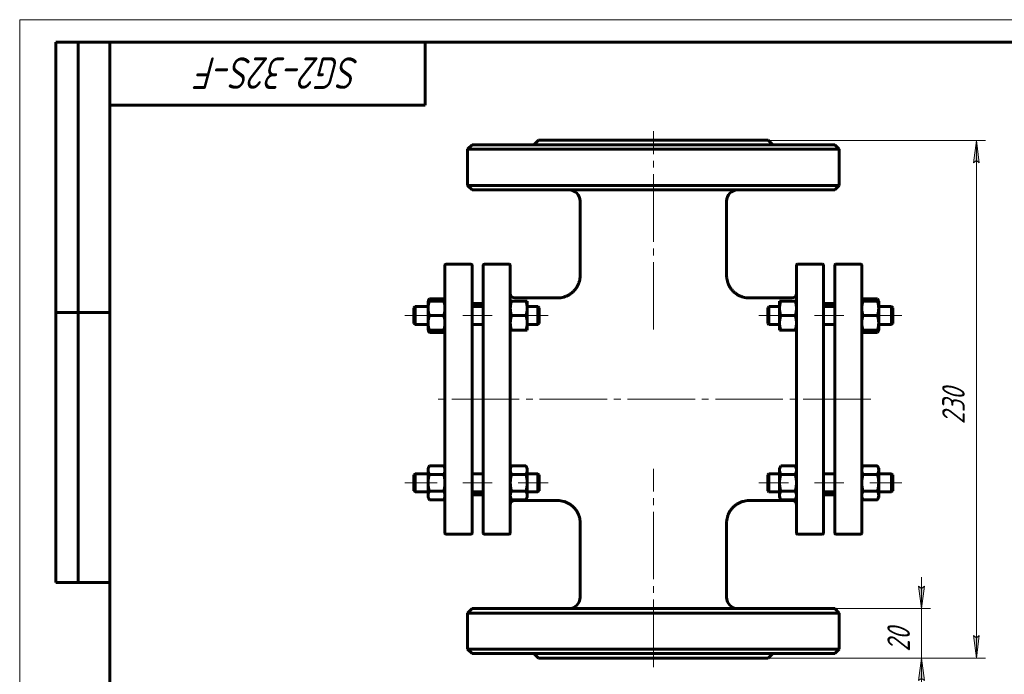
# Model space of a CAD drawing. Header units: millimetres. Extents: x 0 to 420, y 0 to 297.
# Tile 2 of 3: x 0 to 219, y 152 to 297. Entities that reach past the tile are written whole.
import ezdxf

# ---------------------------------------------------------------- set-up
doc = ezdxf.new("R2010")
doc.units = ezdxf.units.MM
for name, pattern in [('K5LT_AXLED', [19.5, 15, -1.5, 1.5, -1.5]), ('K5LT_BASIC', [0]), ('K5LT_THIN', [0])]:
    doc.linetypes.add(name, pattern=pattern)
doc.layers.add('Системный слой', color=7, linetype='Continuous')
doc.layers.add('Системный слой (1)', color=7, linetype='Continuous', true_color=0x6c6c6c)
doc.styles.add('KDIMTEXTSTYLE', font='GOST_AU.SHX', dxfattribs={"width": 0.96, "oblique": 15, "height": 5})
doc.styles.add('KTEXTSTYLE', font='GOST_AU.SHX', dxfattribs={"width": 0.96, "height": 5})
doc.dimstyles.new('KDIMSTYLE (0.50)', dxfattribs={"dimtxt": 5, "dimasz": 1, "dimexe": 2, "dimexo": 0, "dimgap": 1, "dimtad": 1, "dimlfac": 2, "dimtxsty": 'KDIMTEXTSTYLE', "dimsah": 1, "dimcen": 0, "dimdle": 1, "dimadec": 0, "dimazin": 0, "dimtfac": 0.667, "dimtmove": 0, "dimatfit": 3, "dimfxl": 1, "dimtvp": 1, "dimtolj": 1, "dimtzin": 0, "dimarcsym": 0})

# ---------------------------------------------------------------- blocks, each defined once
blk = doc.blocks.new('U0')
at = {"layer": 'Системный слой (1)', "linetype": 'K5LT_BASIC', "lineweight": 60}
for p, q in [((109.88, 190.2), (119.38, 190.2)), ((161.88, 190.2), (171.38, 190.2))]:
    blk.add_line(p, q, dxfattribs=at)
blk = doc.blocks.new('U1')
at = {"layer": 'Системный слой (1)', "linetype": 'K5LT_BASIC', "lineweight": 60}
for p, q in [((90.69, 228.02), (90.75, 227.85)), ((90.75, 227.85), (90.82, 227.69)), ((90.82, 227.69), (90.92, 227.51))]:
    blk.add_line(p, q, dxfattribs=at)
blk = doc.blocks.new('U2')
at = {"layer": 'Системный слой (1)', "linetype": 'K5LT_BASIC', "lineweight": 60}
for p, q in [((90.75, 234.68), (90.69, 234.52)), ((90.82, 234.84), (90.75, 234.68)), ((90.92, 235.02), (90.82, 234.84))]:
    blk.add_line(p, q, dxfattribs=at)
blk = doc.blocks.new('U3')
at = {"layer": 'Системный слой (1)', "linetype": 'K5LT_BASIC', "lineweight": 60}
for p, q in [((94.09, 227.51), (94.18, 227.69)), ((94.18, 227.69), (94.25, 227.85)), ((94.25, 227.85), (94.31, 228.02))]:
    blk.add_line(p, q, dxfattribs=at)
blk = doc.blocks.new('U4')
at = {"layer": 'Системный слой (1)', "linetype": 'K5LT_BASIC', "lineweight": 60}
for p, q in [((94.18, 234.84), (94.09, 235.02)), ((94.25, 234.68), (94.18, 234.84)), ((94.31, 234.52), (94.25, 234.68))]:
    blk.add_line(p, q, dxfattribs=at)
blk = doc.blocks.new('U5')
at = {"layer": 'Системный слой (1)', "linetype": 'K5LT_BASIC', "lineweight": 60}
for p, q in [((109.88, 235.2), (119.38, 235.2)), ((161.88, 235.2), (171.38, 235.2))]:
    blk.add_line(p, q, dxfattribs=at)
blk = doc.blocks.new('U6')
at = {"layer": 'Системный слой (1)', "linetype": 'K5LT_BASIC', "lineweight": 60}
for p, q in [((187, 234.68), (186.94, 234.52)), ((187.07, 234.84), (187, 234.68)), ((187.17, 235.02), (187.07, 234.84))]:
    blk.add_line(p, q, dxfattribs=at)
blk = doc.blocks.new('U7')
at = {"layer": 'Системный слой (1)', "linetype": 'K5LT_BASIC', "lineweight": 60}
for p, q in [((190.43, 234.84), (190.34, 235.02)), ((190.5, 234.68), (190.43, 234.84)), ((190.56, 234.52), (190.5, 234.68))]:
    blk.add_line(p, q, dxfattribs=at)
blk = doc.blocks.new('U8')
at = {"layer": 'Системный слой (1)', "linetype": 'K5LT_BASIC', "lineweight": 60}
for p, q in [((190.34, 227.51), (190.43, 227.69)), ((190.43, 227.69), (190.5, 227.85)), ((190.5, 227.85), (190.56, 228.02))]:
    blk.add_line(p, q, dxfattribs=at)
blk = doc.blocks.new('U9')
at = {"layer": 'Системный слой (1)', "linetype": 'K5LT_BASIC', "lineweight": 60}
for p, q in [((186.94, 228.02), (187, 227.85)), ((187, 227.85), (187.07, 227.69)), ((187.07, 227.69), (187.17, 227.51))]:
    blk.add_line(p, q, dxfattribs=at)
blk = doc.blocks.new('D0')
at = {"layer": 'Системный слой (1)'}
for points in [[(212.96, 265.2), (212.3, 270.2), (211.64, 265.2), (212.3, 265.7)], [(212.3, 155.2), (212.96, 160.2), (212.3, 159.7), (211.64, 160.2)]]:
    blk.add_hatch(color=256, dxfattribs=at).paths.add_polyline_path(points)
at = {"layer": 'Системный слой (1)', "linetype": 'K5LT_THIN', "lineweight": 18}
for p, q in [((140.63, 270.2), (214.3, 270.2)), ((211.64, 265.2), (212.3, 270.2)), ((212.3, 270.2), (212.96, 265.2)), ((212.3, 265.7), (211.64, 265.2)), ((212.96, 265.2), (212.3, 265.7)), ((212.3, 155.2), (211.64, 160.2)), ((211.64, 160.2), (212.3, 159.7)), ((212.3, 159.7), (212.96, 160.2)), ((212.96, 160.2), (212.3, 155.2)), ((140.63, 155.2), (214.3, 155.2))]:
    blk.add_line(p, q, dxfattribs=at)
blk.add_wipeout([(211.3, 207.16), (203.92, 207.16), (203.92, 217.8), (211.3, 217.8)]).dxf.layer = 'Системный слой (1)'
blk.add_line((212.3, 270.2), (212.3, 155.2), dxfattribs=at)
at = {"layer": 'Системный слой (1)', "insert": (204.72, 207.16), "char_height": 5, "attachment_point": 1, "rotation": 90, "style": 'KTEXTSTYLE'}
blk.add_mtext('\\H5.0;\\W1.000;\\Q15;\\Q15;\\W0.960;230', dxfattribs=at)
blk = doc.blocks.new('KDIMARROW_01')
at = {"layer": 'Системный слой'}
blk.add_hatch(color=0, dxfattribs=at).paths.add_polyline_path([(0, 0), (-5, 0.66), (-4.5, 0), (-5, -0.66)])
at = {"layer": 'Системный слой', "color": 0, "linetype": 'K5LT_THIN', "lineweight": 18}
for p, q in [((-4.5, 0), (-5, 0.66)), ((-5, 0.66), (0, 0)), ((0, 0), (-5, -0.66)), ((-5, -0.66), (-4.5, 0))]:
    blk.add_line(p, q, dxfattribs=at)
at = {"layer": 'Системный слой (1)', "color": 0, "linetype": 'K5LT_THIN', "lineweight": 18}
blk.add_line((317.66, 212.7), (317.16, 212.7), dxfattribs=at)
blk = doc.blocks.new('D1')
at = {"layer": 'Системный слой (1)'}
for points in [[(200.13, 166.2), (200.79, 171.2), (200.13, 170.7), (199.48, 171.2)], [(200.79, 150.2), (200.13, 155.2), (199.48, 150.2), (200.13, 150.7)]]:
    blk.add_hatch(color=256, dxfattribs=at).paths.add_polyline_path(points)
at = {"layer": 'Системный слой (1)', "linetype": 'K5LT_THIN', "lineweight": 18}
for p, q in [((200.13, 166.2), (200.13, 173.2)), ((200.13, 170.7), (199.48, 171.2)), ((199.48, 171.2), (200.13, 166.2)), ((200.13, 166.2), (200.79, 171.2)), ((200.79, 171.2), (200.13, 170.7)), ((163.17, 166.2), (202.13, 166.2)), ((140.63, 155.2), (202.13, 155.2)), ((200.13, 155.2), (199.48, 150.2)), ((200.79, 150.2), (200.13, 155.2)), ((200.13, 155.2), (200.13, 148.2)), ((199.48, 150.2), (200.13, 150.7)), ((200.13, 150.7), (200.79, 150.2))]:
    blk.add_line(p, q, dxfattribs=at)
blk.add_wipeout([(199.13, 156.62), (191.75, 156.62), (191.75, 164.46), (199.13, 164.46)]).dxf.layer = 'Системный слой (1)'
blk.add_line((200.13, 166.2), (200.13, 155.2), dxfattribs=at)
at = {"layer": 'Системный слой (1)', "insert": (192.55, 156.62), "char_height": 5, "attachment_point": 1, "rotation": 90, "style": 'KTEXTSTYLE'}
blk.add_mtext('\\H5.0;\\W1.000;\\Q15;\\Q15;\\W0.960;20', dxfattribs=at)
blk = doc.blocks.new('KDIMARROW_02')
at = {"layer": 'Системный слой'}
blk.add_hatch(color=0, dxfattribs=at).paths.add_polyline_path([(4.5, 0), (5, 0.66), (0, 0), (5, -0.66)])
at = {"layer": 'Системный слой', "color": 0, "linetype": 'K5LT_THIN', "lineweight": 18}
for p, q in [((5, 0.66), (0, 0)), ((0, 0), (5, -0.66)), ((0, 0), (7, 0)), ((4.5, 0), (5, 0.66)), ((5, -0.66), (4.5, 0))]:
    blk.add_line(p, q, dxfattribs=at)
at = {"layer": 'Системный слой (1)', "color": 0, "linetype": 'K5LT_THIN', "lineweight": 18}
blk.add_line((317.66, 212.7), (317.16, 212.7), dxfattribs=at)
blk = doc.blocks.new('U61')
at = {"linetype": 'K5LT_THIN', "lineweight": 18}
for p, q in [((0, 0), (0, 297)), ((0, 297), (420, 297))]:
    blk.add_line(p, q, dxfattribs=at)
at = {"linetype": 'K5LT_BASIC', "lineweight": 60}
for p, q in [((8, 172), (8, 292)), ((20, 292), (8, 292)), ((13, 172), (13, 292)), ((20, 5), (20, 292)), ((20, 292), (415, 292)), ((90, 292), (90, 278)), ((90, 278), (20, 278)), ((20, 232), (8, 232)), ((20, 172), (8, 172))]:
    blk.add_line(p, q, dxfattribs=at)
at = {"insert": (75.44, 281.64), "char_height": 7, "attachment_point": 1, "rotation": 180, "style": 'KTEXTSTYLE'}
blk.add_mtext('\\H5.0;\\W1.000;\\Q15;\\Q15;\\W0.960;\\H7.00;SG2-32S-F', dxfattribs=at)

msp = doc.modelspace()

# ---------------------------------------------------------------- linework, layer by layer
at = {"layer": 'Системный слой (1)', "linetype": 'K5LT_BASIC', "lineweight": 60}
for p, q in [((100.3765, 269.2041), (99.3765, 268.2041)), ((180.8765, 269.2041), (100.3765, 269.2041)), ((115.1265, 270.2041), (114.1265, 269.2041)), ((115.1265, 270.2041), (166.1265, 270.2041)), ((166.1265, 270.2041), (167.1265, 269.2041)), ((180.8765, 269.2041), (181.8765, 268.2041)), ((99.3765, 268.2041), (181.8765, 268.2041)), ((99.3765, 260.2041), (99.3765, 268.2041)), ((181.8765, 260.2041), (181.8765, 268.2041)), ((100.3765, 259.2041), (99.3765, 260.2041)), ((181.8765, 260.2041), (99.3765, 260.2041)), ((180.8765, 259.2041), (181.8765, 260.2041)), ((100.3765, 259.2041), (180.8765, 259.2041)), ((124.3766, 240.204), (124.3765, 256.7041)), ((156.8763, 240.204), (156.8765, 256.7041)), ((94.6265, 242.7041), (100.1265, 242.7041)), ((108.6265, 242.7041), (103.1265, 242.7041)), ((178.1265, 242.7041), (172.6265, 242.7041)), ((181.1265, 242.7041), (186.6265, 242.7041)), ((94.3765, 182.9541), (94.3765, 242.4541)), ((100.3765, 242.4541), (100.3765, 182.9541)), ((102.8765, 182.9541), (102.8765, 242.4541)), ((108.8765, 242.4541), (108.8765, 182.9541)), ((172.3765, 242.4541), (172.3765, 182.9541)), ((178.3765, 182.9541), (178.3765, 242.4541)), ((180.8765, 242.4541), (180.8765, 182.9541)), ((186.8765, 182.9541), (186.8765, 242.4541)), ((90.6265, 234.5156), (90.9167, 235.0184)), ((90.6265, 232.8906), (90.6265, 234.5156)), ((90.6265, 234.5156), (90.9167, 234.5156)), ((90.9167, 235.0184), (94.0862, 235.0184)), ((90.9167, 234.5156), (94.0862, 234.5156)), ((94.3765, 234.5156), (94.0862, 235.0184)), ((94.0862, 234.5156), (94.3765, 234.5156)), ((100.3765, 233.9541), (102.8765, 233.9541)), ((108.8765, 234.5156), (109.1667, 234.5156)), ((109.1667, 234.5156), (112.3362, 234.5156)), ((112.3362, 234.5156), (112.6265, 234.5156)), ((112.6265, 234.5156), (112.6265, 232.8906)), ((119.3767, 235.2041), (119.3767, 235.2041)), ((161.8762, 235.2041), (161.8762, 235.2041)), ((168.6265, 232.8906), (168.6265, 234.5156)), ((168.6265, 234.5156), (168.9167, 234.5156)), ((168.9167, 234.5156), (172.0862, 234.5156)), ((172.0862, 234.5156), (172.3765, 234.5156)), ((178.3765, 233.9541), (180.8765, 233.9541)), ((186.8765, 234.5156), (187.1667, 235.0184)), ((186.8765, 234.5156), (187.1667, 234.5156)), ((187.1667, 235.0184), (190.3362, 235.0184)), ((187.1667, 234.5156), (190.3362, 234.5156)), ((190.6265, 234.5156), (190.3362, 235.0184)), ((190.3362, 234.5156), (190.6265, 234.5156)), ((190.6265, 234.5156), (190.6265, 232.8906)), ((87.5015, 233.0156), (87.7515, 233.2656)), ((87.5015, 229.5156), (87.5015, 233.0156)), ((87.7515, 233.2656), (87.7515, 229.2656)), ((87.7515, 233.2656), (90.6265, 233.2656)), ((90.6265, 229.6406), (90.6265, 232.8906)), ((100.3765, 233.2656), (102.8765, 233.2656)), ((112.6265, 233.2656), (115.0015, 233.2656)), ((112.6265, 232.8906), (112.6265, 229.6406)), ((115.2515, 233.0156), (115.0015, 233.2656)), ((115.0015, 229.2656), (115.0015, 233.2656)), ((115.2515, 233.0156), (115.2515, 229.5156)), ((166.0015, 233.0156), (166.2515, 233.2656)), ((166.0015, 233.0156), (166.0015, 229.5156)), ((166.2515, 229.2656), (166.2515, 233.2656)), ((166.2515, 233.2656), (168.6265, 233.2656)), ((168.6265, 229.6406), (168.6265, 232.8906)), ((178.3765, 233.2656), (180.8765, 233.2656)), ((190.6265, 233.2656), (193.5015, 233.2656)), ((190.6265, 232.8906), (190.6265, 229.6406)), ((193.5015, 233.2656), (193.5015, 229.2656)), ((193.7515, 233.0156), (193.5015, 233.2656)), ((193.7515, 229.5156), (193.7515, 233.0156)), ((87.5015, 229.5156), (87.7515, 229.2656)), ((90.6265, 228.0156), (90.6265, 229.6406)), ((90.9167, 231.2656), (94.0862, 231.2656)), ((109.1667, 231.2656), (112.3362, 231.2656)), ((112.6265, 229.6406), (112.6265, 228.0156)), ((115.2515, 229.5156), (115.0015, 229.2656)), ((166.0015, 229.5156), (166.2515, 229.2656)), ((168.6265, 228.0156), (168.6265, 229.6406)), ((168.9167, 231.2656), (172.0862, 231.2656)), ((187.1667, 231.2656), (190.3362, 231.2656)), ((190.6265, 229.6406), (190.6265, 228.0156)), ((193.7515, 229.5156), (193.5015, 229.2656)), ((87.7515, 229.2656), (90.6265, 229.2656)), ((90.9167, 228.0156), (90.6265, 228.0156)), ((90.6265, 228.0156), (90.9167, 227.5128)), ((90.9167, 228.0156), (94.0862, 228.0156)), ((90.9167, 227.5128), (94.0862, 227.5128)), ((94.3765, 228.0156), (94.0862, 228.0156)), ((94.3765, 228.0156), (94.0862, 227.5128)), ((100.3765, 229.2656), (102.8765, 229.2656)), ((109.1667, 228.0156), (108.8765, 228.0156)), ((109.1667, 228.0156), (112.3362, 228.0156)), ((112.6265, 228.0156), (112.3362, 228.0156)), ((112.6265, 229.2656), (115.0015, 229.2656)), ((166.2515, 229.2656), (168.6265, 229.2656)), ((168.9167, 228.0156), (168.6265, 228.0156)), ((168.9167, 228.0156), (172.0862, 228.0156)), ((172.3765, 228.0156), (172.0862, 228.0156)), ((178.3765, 229.2656), (180.8765, 229.2656)), ((187.1667, 228.0156), (186.8765, 228.0156)), ((186.8765, 228.0156), (187.1667, 227.5128)), ((187.1667, 228.0156), (190.3362, 228.0156)), ((187.1667, 227.5128), (190.3362, 227.5128)), ((190.6265, 228.0156), (190.3362, 228.0156)), ((190.6265, 228.0156), (190.3362, 227.5128)), ((190.6265, 229.2656), (193.5015, 229.2656)), ((90.6265, 197.3925), (90.9167, 197.8953)), ((90.6265, 196.9571), (90.6265, 197.3925)), ((90.6265, 194.1425), (90.6265, 196.9571)), ((90.9167, 197.8953), (94.0862, 197.8953)), ((94.3765, 197.3925), (94.0862, 197.8953)), ((108.8765, 197.3925), (109.1667, 197.8953)), ((109.1667, 197.8953), (112.3362, 197.8953)), ((112.6265, 197.3925), (112.3362, 197.8953)), ((112.6265, 197.3925), (112.6265, 196.9571)), ((112.6265, 196.9571), (112.6265, 194.1425)), ((168.6265, 197.3925), (168.9167, 197.8953)), ((168.6265, 196.9571), (168.6265, 197.3925)), ((168.6265, 194.1425), (168.6265, 196.9571)), ((168.9167, 197.8953), (172.0862, 197.8953)), ((172.3765, 197.3925), (172.0862, 197.8953)), ((186.8765, 197.3925), (187.1667, 197.8953)), ((187.1667, 197.8953), (190.3362, 197.8953)), ((190.6265, 197.3925), (190.3362, 197.8953)), ((190.6265, 197.3925), (190.6265, 196.9571)), ((190.6265, 196.9571), (190.6265, 194.1425)), ((87.5015, 195.8925), (87.7515, 196.1425)), ((87.5015, 192.3925), (87.5015, 195.8925)), ((87.7515, 196.1425), (87.7515, 192.1425)), ((87.7515, 196.1425), (90.6265, 196.1425)), ((90.9167, 196.0189), (94.0862, 196.0189)), ((100.3765, 196.1425), (102.8765, 196.1425)), ((109.1667, 196.0189), (112.3362, 196.0189)), ((112.6265, 196.1425), (115.0015, 196.1425)), ((115.2515, 195.8925), (115.0015, 196.1425)), ((115.0015, 192.1425), (115.0015, 196.1425)), ((115.2515, 195.8925), (115.2515, 192.3925)), ((166.0015, 195.8925), (166.2515, 196.1425)), ((166.0015, 195.8925), (166.0015, 192.3925)), ((166.2515, 196.1425), (168.6265, 196.1425)), ((166.2515, 192.1425), (166.2515, 196.1425)), ((168.9167, 196.0189), (172.0862, 196.0189)), ((178.3765, 196.1425), (180.8765, 196.1425)), ((187.1667, 196.0189), (190.3362, 196.0189)), ((190.6265, 196.1425), (193.5015, 196.1425)), ((193.5015, 196.1425), (193.5015, 192.1425)), ((193.7515, 195.8925), (193.5015, 196.1425)), ((193.7515, 192.3925), (193.7515, 195.8925)), ((87.5015, 192.3925), (87.7515, 192.1425)), ((90.6265, 191.3279), (90.6265, 194.1425)), ((112.6265, 194.1425), (112.6265, 191.3279)), ((115.2515, 192.3925), (115.0015, 192.1425)), ((166.0015, 192.3925), (166.2515, 192.1425)), ((168.6265, 191.3279), (168.6265, 194.1425)), ((190.6265, 194.1425), (190.6265, 191.3279)), ((193.7515, 192.3925), (193.5015, 192.1425)), ((87.7515, 192.1425), (90.6265, 192.1425)), ((90.6265, 190.8925), (90.6265, 191.3279)), ((90.6265, 190.8925), (90.9167, 190.3897)), ((90.9167, 192.2661), (94.0862, 192.2661)), ((90.9167, 190.3897), (94.0862, 190.3897)), ((94.3765, 190.8925), (94.0862, 190.3897)), ((100.3765, 192.1425), (102.8765, 192.1425)), ((100.3765, 191.4541), (102.8765, 191.4541)), ((108.8765, 190.8925), (109.1667, 190.3897)), ((109.1667, 192.2661), (112.3362, 192.2661)), ((109.1667, 190.3897), (112.3362, 190.3897)), ((112.6265, 190.8925), (112.3362, 190.3897)), ((112.6265, 192.1425), (115.0015, 192.1425)), ((112.6265, 191.3279), (112.6265, 190.8925)), ((166.2515, 192.1425), (168.6265, 192.1425)), ((168.6265, 190.8925), (168.6265, 191.3279)), ((168.6265, 190.8925), (168.9167, 190.3897)), ((168.9167, 192.2661), (172.0862, 192.2661)), ((168.9167, 190.3897), (172.0862, 190.3897)), ((172.3765, 190.8925), (172.0862, 190.3897)), ((178.3765, 192.1425), (180.8765, 192.1425)), ((178.3765, 191.4541), (180.8765, 191.4541)), ((186.8765, 190.8925), (187.1667, 190.3897)), ((187.1667, 192.2661), (190.3362, 192.2661)), ((187.1667, 190.3897), (190.3362, 190.3897)), ((190.6265, 190.8925), (190.3362, 190.3897)), ((190.6265, 192.1425), (193.5015, 192.1425)), ((190.6265, 191.3279), (190.6265, 190.8925)), ((124.3765, 168.7041), (124.3762, 185.2042)), ((156.8765, 168.7041), (156.8765, 185.2042)), ((94.6265, 182.7041), (100.1265, 182.7041)), ((108.6265, 182.7041), (103.1265, 182.7041)), ((178.1265, 182.7041), (172.6265, 182.7041)), ((181.1265, 182.7041), (186.6265, 182.7041)), ((100.3765, 166.2041), (99.3765, 165.2041)), ((180.8765, 166.2041), (100.3765, 166.2041)), ((180.8765, 166.2041), (181.8765, 165.2041)), ((99.3765, 157.2041), (99.3765, 165.2041)), ((99.3765, 165.2041), (181.8765, 165.2041)), ((181.8765, 157.2041), (181.8765, 165.2041)), ((100.3765, 156.2041), (99.3765, 157.2041)), ((181.8765, 157.2041), (99.3765, 157.2041)), ((100.3765, 156.2041), (180.8765, 156.2041)), ((115.1265, 155.2041), (114.1265, 156.2041)), ((115.1265, 155.2041), (166.1265, 155.2041)), ((166.1265, 155.2041), (167.1265, 156.2041)), ((180.8765, 156.2041), (181.8765, 157.2041))]:
    msp.add_line(p, q, dxfattribs=at)
at = {"layer": 'Системный слой (1)', "linetype": 'K5LT_AXLED', "lineweight": 18}
for p, q in [((92.6265, 231.2656), (85.5015, 231.2656)), ((104.8765, 231.2656), (98.3765, 231.2656)), ((117.2515, 231.2656), (110.6265, 231.2656)), ((92.6265, 194.1425), (85.5015, 194.1425)), ((104.8765, 194.1425), (98.3765, 194.1425)), ((117.2515, 194.1425), (110.6265, 194.1425))]:
    msp.add_line(p, q, dxfattribs=at)
at = {"layer": 'Системный слой (1)', "linetype": 'K5LT_BASIC', "lineweight": 60}
for centre, radius, start, end in [((121.8765, 256.7041), 2.5, 0, 90), ((159.3765, 256.7041), 2.5, 90, 180), ((94.6265, 242.4541), 0.25, 90, 180), ((100.1265, 242.4541), 0.25, 0, 90), ((103.1265, 242.4541), 0.25, 90, 180), ((108.6265, 242.4541), 0.25, 0, 90), ((172.6265, 242.4541), 0.25, 90, 180), ((178.1265, 242.4541), 0.25, 0, 90), ((181.1265, 242.4541), 0.25, 90, 180), ((186.6265, 242.4541), 0.25, 0, 90), ((109.8765, 236.2041), 1, 180, 270), ((171.3765, 236.2041), 1, 270, 0), ((109.8765, 189.2041), 1, 90, 180), ((171.3765, 189.2041), 1, 0, 90), ((94.6265, 182.9541), 0.25, 180, 270), ((100.1265, 182.9541), 0.25, 270, 0), ((103.1265, 182.9541), 0.25, 180, 270), ((108.6265, 182.9541), 0.25, 270, 0), ((172.6265, 182.9541), 0.25, 180, 270), ((178.1265, 182.9541), 0.25, 270, 0), ((181.1265, 182.9541), 0.25, 180, 270), ((186.6265, 182.9541), 0.25, 270, 0), ((121.8765, 168.7041), 2.5, 270, 0), ((159.3765, 168.7041), 2.5, 180, 270)]:
    msp.add_arc(centre, radius, start, end, dxfattribs=at)
for points, knots in [([(124.3766, 240.204), (124.3766, 240.2028), (124.3766, 240.2014), (124.3766, 240.1982), (124.3766, 240.1963), (124.3766, 240.1907), (124.3766, 240.187), (124.3766, 240.1762), (124.3765, 240.1692), (124.3763, 240.1481), (124.3762, 240.1342), (124.3754, 240.0927), (124.3747, 240.065), (124.3719, 239.9827), (124.3692, 239.928), (124.3582, 239.7651), (124.3474, 239.6571), (124.3046, 239.3362), (124.2623, 239.1246), (124.1503, 238.7054), (124.0801, 238.4979), (123.9142, 238.0964), (123.8187, 237.9023), (123.6031, 237.5274), (123.4829, 237.3465), (123.2189, 237), (123.0749, 236.8344), (122.7778, 236.5351), (122.6262, 236.3999), (122.3036, 236.1467), (122.1321, 236.029), (121.7641, 235.8086), (121.5667, 235.7075), (121.1572, 235.5304), (120.9448, 235.4547), (120.5124, 235.3323), (120.2924, 235.2855), (119.8404, 235.2208), (119.6084, 235.204), (119.3767, 235.2041)], [0, 0, 0, 0, 0.00981547, 0.00981547, 0.02552023, 0.02552023, 0.05496664, 0.05496664, 0.11189638, 0.11189638, 0.22379276, 0.22379276, 0.44562243, 0.44562243, 0.88535557, 0.88535557, 1.7569695, 1.7569695, 3.48449271, 3.48449271, 5.23818072, 5.23818072, 6.9701924, 6.9701924, 8.7083921, 8.7083921, 10.46538848, 10.46538848, 12.09158972, 12.09158972, 13.75684161, 13.75684161, 15.532665, 15.532665, 17.33741928, 17.33741928, 19.13839784, 19.13839784, 20.99950929, 20.99950929, 20.99950929, 20.99950929]), ([(156.8763, 240.204), (156.8763, 240.2028), (156.8763, 240.2014), (156.8763, 240.1982), (156.8763, 240.1963), (156.8763, 240.1907), (156.8763, 240.187), (156.8764, 240.1762), (156.8764, 240.1692), (156.8766, 240.1481), (156.8768, 240.1342), (156.8775, 240.0927), (156.8782, 240.065), (156.881, 239.9827), (156.8838, 239.928), (156.8947, 239.7651), (156.9056, 239.6571), (156.9483, 239.3362), (156.9906, 239.1246), (157.1026, 238.7054), (157.1728, 238.4979), (157.3387, 238.0964), (157.4342, 237.9023), (157.6498, 237.5274), (157.77, 237.3465), (158.034, 237), (158.178, 236.8344), (158.4751, 236.5351), (158.6267, 236.3999), (158.9493, 236.1467), (159.1208, 236.029), (159.4888, 235.8086), (159.6862, 235.7075), (160.0958, 235.5304), (160.3081, 235.4547), (160.7406, 235.3323), (160.9605, 235.2855), (161.4125, 235.2208), (161.6445, 235.204), (161.8762, 235.2041)], [0, 0, 0, 0, 0.00981547, 0.00981547, 0.02552023, 0.02552023, 0.05496664, 0.05496664, 0.11189638, 0.11189638, 0.22379276, 0.22379276, 0.44562243, 0.44562243, 0.88535557, 0.88535557, 1.7569695, 1.7569695, 3.48449271, 3.48449271, 5.23818072, 5.23818072, 6.9701924, 6.9701924, 8.7083921, 8.7083921, 10.46538848, 10.46538848, 12.09158972, 12.09158972, 13.75684161, 13.75684161, 15.532665, 15.532665, 17.33741928, 17.33741928, 19.13839784, 19.13839784, 20.99950929, 20.99950929, 20.99950929, 20.99950929]), ([(124.3762, 185.2042), (124.3762, 185.2054), (124.3762, 185.2068), (124.3762, 185.21), (124.3762, 185.212), (124.3762, 185.2176), (124.3762, 185.2213), (124.3761, 185.232), (124.3761, 185.2391), (124.3759, 185.2602), (124.3757, 185.2742), (124.375, 185.3158), (124.3743, 185.3434), (124.3716, 185.4259), (124.3688, 185.4807), (124.3578, 185.644), (124.347, 185.7522), (124.3041, 186.0737), (124.2618, 186.2857), (124.1496, 186.7052), (124.0794, 186.9125), (123.9136, 187.3138), (123.8181, 187.5077), (123.6026, 187.8824), (123.4824, 188.0632), (123.2185, 188.4096), (123.0745, 188.575), (122.7776, 188.874), (122.6262, 189.009), (122.3041, 189.2619), (122.1329, 189.3793), (121.7655, 189.5993), (121.5684, 189.7003), (121.1595, 189.8773), (120.9474, 189.9529), (120.5154, 190.0753), (120.2957, 190.1222), (119.8426, 190.1873), (119.6092, 190.2042), (119.3761, 190.2042)], [0, 0, 0, 0, 0.00983287, 0.00983287, 0.02556547, 0.02556547, 0.05506409, 0.05506409, 0.11209476, 0.11209476, 0.22418952, 0.22418952, 0.44641246, 0.44641246, 0.88692521, 0.88692521, 1.76008442, 1.76008442, 3.49067033, 3.49067033, 5.24323287, 5.24323287, 6.97393371, 6.97393371, 8.71116578, 8.71116578, 10.46744717, 10.46744717, 12.09107861, 12.09107861, 13.75341824, 13.75341824, 15.52613974, 15.52613974, 17.32855188, 17.32855188, 19.12789531, 19.12789531, 20.99950845, 20.99950845, 20.99950845, 20.99950845]), ([(156.8767, 185.2042), (156.8767, 185.2054), (156.8767, 185.2068), (156.8767, 185.21), (156.8767, 185.212), (156.8767, 185.2176), (156.8767, 185.2213), (156.8768, 185.232), (156.8768, 185.2391), (156.877, 185.2602), (156.8772, 185.2742), (156.8779, 185.3158), (156.8786, 185.3434), (156.8814, 185.4259), (156.8841, 185.4807), (156.8951, 185.644), (156.9059, 185.7522), (156.9488, 186.0737), (156.9911, 186.2857), (157.1033, 186.7052), (157.1735, 186.9125), (157.3393, 187.3138), (157.4348, 187.5077), (157.6503, 187.8824), (157.7705, 188.0632), (158.0344, 188.4096), (158.1784, 188.575), (158.4753, 188.874), (158.6267, 189.009), (158.9488, 189.2619), (159.12, 189.3793), (159.4874, 189.5993), (159.6845, 189.7003), (160.0934, 189.8773), (160.3056, 189.9529), (160.7375, 190.0753), (160.9573, 190.1222), (161.4103, 190.1873), (161.6437, 190.2042), (161.8768, 190.2042)], [0, 0, 0, 0, 0.00983287, 0.00983287, 0.02556547, 0.02556547, 0.05506409, 0.05506409, 0.11209476, 0.11209476, 0.22418952, 0.22418952, 0.44641247, 0.44641247, 0.88692521, 0.88692521, 1.76008442, 1.76008442, 3.49067034, 3.49067034, 5.24323288, 5.24323288, 6.97393371, 6.97393371, 8.71116579, 8.71116579, 10.46744719, 10.46744719, 12.0910786, 12.0910786, 13.75341823, 13.75341823, 15.52613973, 15.52613973, 17.32855187, 17.32855187, 19.12789531, 19.12789531, 20.99950845, 20.99950845, 20.99950845, 20.99950845])]:
    msp.add_open_spline(points, degree=3, knots=knots, dxfattribs=at)
for points in [[(90.9167, 234.5156), (90.6265, 233.6448), (90.6265, 232.8906)], [(94.3765, 232.8906), (94.3765, 233.6448), (94.0862, 234.5156)], [(109.1667, 234.5156), (108.8765, 233.6448), (108.8765, 232.8906)], [(112.6265, 232.8906), (112.6265, 233.6448), (112.3362, 234.5156)], [(168.9167, 234.5156), (168.6265, 233.6448), (168.6265, 232.8906)], [(172.3765, 232.8906), (172.3765, 233.6448), (172.0862, 234.5156)], [(187.1667, 234.5156), (186.8765, 233.6448), (186.8765, 232.8906)], [(190.6265, 232.8906), (190.6265, 233.6448), (190.3362, 234.5156)], [(90.6265, 232.8906), (90.6265, 232.1365), (90.9167, 231.2656)], [(94.0862, 231.2656), (94.3765, 232.1365), (94.3765, 232.8906)], [(108.8765, 232.8906), (108.8765, 232.1365), (109.1667, 231.2656)], [(112.3362, 231.2656), (112.6265, 232.1365), (112.6265, 232.8906)], [(168.6265, 232.8906), (168.6265, 232.1365), (168.9167, 231.2656)], [(172.0862, 231.2656), (172.3765, 232.1365), (172.3765, 232.8906)], [(186.8765, 232.8906), (186.8765, 232.1365), (187.1667, 231.2656)], [(190.3362, 231.2656), (190.6265, 232.1365), (190.6265, 232.8906)], [(90.9167, 231.2656), (90.6265, 230.3948), (90.6265, 229.6406)], [(90.6265, 229.6406), (90.6265, 228.8865), (90.9167, 228.0156)], [(94.3765, 229.6406), (94.3765, 230.3948), (94.0862, 231.2656)], [(94.0862, 228.0156), (94.3765, 228.8865), (94.3765, 229.6406)], [(109.1667, 231.2656), (108.8765, 230.3948), (108.8765, 229.6406)], [(108.8765, 229.6406), (108.8765, 228.8865), (109.1667, 228.0156)], [(112.6265, 229.6406), (112.6265, 230.3948), (112.3362, 231.2656)], [(112.3362, 228.0156), (112.6265, 228.8865), (112.6265, 229.6406)], [(168.9167, 231.2656), (168.6265, 230.3948), (168.6265, 229.6406)], [(168.6265, 229.6406), (168.6265, 228.8865), (168.9167, 228.0156)], [(172.3765, 229.6406), (172.3765, 230.3948), (172.0862, 231.2656)], [(172.0862, 228.0156), (172.3765, 228.8865), (172.3765, 229.6406)], [(187.1667, 231.2656), (186.8765, 230.3948), (186.8765, 229.6406)], [(186.8765, 229.6406), (186.8765, 228.8865), (187.1667, 228.0156)], [(190.6265, 229.6406), (190.6265, 230.3948), (190.3362, 231.2656)], [(190.3362, 228.0156), (190.6265, 228.8865), (190.6265, 229.6406)], [(90.9167, 197.8953), (90.6265, 197.3925), (90.6265, 196.9571)], [(90.6265, 196.9571), (90.6265, 196.5217), (90.9167, 196.0189)], [(94.3765, 196.9571), (94.3765, 197.3925), (94.0862, 197.8953)], [(94.0862, 196.0189), (94.3765, 196.5217), (94.3765, 196.9571)], [(109.1667, 197.8953), (108.8765, 197.3925), (108.8765, 196.9571)], [(108.8765, 196.9571), (108.8765, 196.5217), (109.1667, 196.0189)], [(112.6265, 196.9571), (112.6265, 197.3925), (112.3362, 197.8953)], [(112.3362, 196.0189), (112.6265, 196.5217), (112.6265, 196.9571)], [(168.9167, 197.8953), (168.6265, 197.3925), (168.6265, 196.9571)], [(168.6265, 196.9571), (168.6265, 196.5217), (168.9167, 196.0189)], [(172.3765, 196.9571), (172.3765, 197.3925), (172.0862, 197.8953)], [(172.0862, 196.0189), (172.3765, 196.5217), (172.3765, 196.9571)], [(187.1667, 197.8953), (186.8765, 197.3925), (186.8765, 196.9571)], [(186.8765, 196.9571), (186.8765, 196.5217), (187.1667, 196.0189)], [(190.6265, 196.9571), (190.6265, 197.3925), (190.3362, 197.8953)], [(190.3362, 196.0189), (190.6265, 196.5217), (190.6265, 196.9571)], [(90.9167, 196.0189), (90.6265, 195.0134), (90.6265, 194.1425)], [(94.3765, 194.1425), (94.3765, 195.0134), (94.0862, 196.0189)], [(109.1667, 196.0189), (108.8765, 195.0134), (108.8765, 194.1425)], [(112.6265, 194.1425), (112.6265, 195.0134), (112.3362, 196.0189)], [(168.9167, 196.0189), (168.6265, 195.0134), (168.6265, 194.1425)], [(172.3765, 194.1425), (172.3765, 195.0134), (172.0862, 196.0189)], [(187.1667, 196.0189), (186.8765, 195.0134), (186.8765, 194.1425)], [(190.6265, 194.1425), (190.6265, 195.0134), (190.3362, 196.0189)], [(90.6265, 194.1425), (90.6265, 193.2717), (90.9167, 192.2661)], [(94.0862, 192.2661), (94.3765, 193.2717), (94.3765, 194.1425)], [(108.8765, 194.1425), (108.8765, 193.2717), (109.1667, 192.2661)], [(112.3362, 192.2661), (112.6265, 193.2717), (112.6265, 194.1425)], [(168.6265, 194.1425), (168.6265, 193.2717), (168.9167, 192.2661)], [(172.0862, 192.2661), (172.3765, 193.2717), (172.3765, 194.1425)], [(186.8765, 194.1425), (186.8765, 193.2717), (187.1667, 192.2661)], [(190.3362, 192.2661), (190.6265, 193.2717), (190.6265, 194.1425)], [(90.9167, 192.2661), (90.6265, 191.7634), (90.6265, 191.3279)], [(90.6265, 191.3279), (90.6265, 190.8925), (90.9167, 190.3897)], [(94.3765, 191.3279), (94.3765, 191.7634), (94.0862, 192.2661)], [(94.0862, 190.3897), (94.3765, 190.8925), (94.3765, 191.3279)], [(109.1667, 192.2661), (108.8765, 191.7634), (108.8765, 191.3279)], [(108.8765, 191.3279), (108.8765, 190.8925), (109.1667, 190.3897)], [(112.6265, 191.3279), (112.6265, 191.7634), (112.3362, 192.2661)], [(112.3362, 190.3897), (112.6265, 190.8925), (112.6265, 191.3279)], [(168.9167, 192.2661), (168.6265, 191.7634), (168.6265, 191.3279)], [(168.6265, 191.3279), (168.6265, 190.8925), (168.9167, 190.3897)], [(172.3765, 191.3279), (172.3765, 191.7634), (172.0862, 192.2661)], [(172.0862, 190.3897), (172.3765, 190.8925), (172.3765, 191.3279)], [(187.1667, 192.2661), (186.8765, 191.7634), (186.8765, 191.3279)], [(186.8765, 191.3279), (186.8765, 190.8925), (187.1667, 190.3897)], [(190.6265, 191.3279), (190.6265, 191.7634), (190.3362, 192.2661)], [(190.3362, 190.3897), (190.6265, 190.8925), (190.6265, 191.3279)]]:
    msp.add_rational_spline(points, [1, 1.0379548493, 1], degree=2, dxfattribs=at)

# ---------------------------------------------------------------- block references
at = {"layer": 'Системный слой (1)'}
for name in ['U2', 'U4', 'U5', 'U6', 'U7', 'U1', 'U3', 'U9', 'U8', 'U0']:
    msp.add_blockref(name, (0, 0), dxfattribs=at)

# ---------------------------------------------------------------- next in the draw order: dimensions: what is measured, and where the dimension line sits
dim = msp.add_linear_dim(base=(212.3026, 270.2041), p1=(140.6265, 155.2041), p2=(140.6265, 270.2041), angle=90, dimstyle='KDIMSTYLE (0.50)', override={"dimexo": 0, "dimpost": '\\H5.0;\\W0.960;\\Q15;<>', "dimblk1": 'KDIMARROW_01', "dimblk2": 'KDIMARROW_01', "dimse1": 0, "dimse2": 0, "dimtol": 1, "dimtp": 0, "dimtm": 0, "dimtdec": 5, "dimtolj": 1}, dxfattribs=at)
dim.commit()
dim.dimension.update_dxf_attribs({"geometry": 'D0', "text_midpoint": (212.3026, 212.7041), "dimtype": 160})

# ---------------------------------------------------------------- next in the draw order: linework, layer by layer
at = {"layer": 'Системный слой (1)', "linetype": 'K5LT_AXLED', "lineweight": 18}
for p, q in [((140.6265, 228.1594), (140.6265, 272.2041)), ((170.6265, 231.2656), (164.0015, 231.2656)), ((182.8765, 231.2656), (176.3765, 231.2656)), ((195.7515, 231.2656), (188.6265, 231.2656)), ((188.8765, 212.7041), (92.3765, 212.7041)), ((170.6265, 194.1425), (164.0015, 194.1425)), ((182.8765, 194.1425), (176.3765, 194.1425)), ((195.7515, 194.1425), (188.6265, 194.1425))]:
    msp.add_line(p, q, dxfattribs=at)

# ---------------------------------------------------------------- next in the draw order: dimensions: what is measured, and where the dimension line sits
at = {"layer": 'Системный слой (1)'}
dim = msp.add_linear_dim(base=(200.1341, 166.2041), p1=(140.6265, 155.2041), p2=(163.1721, 166.2041), angle=90, text='\\H5.0;\\W0.960;\\Q15;\\H5.0;\\W0.960;\\Q15;\\Q15;20', dimstyle='KDIMSTYLE (0.50)', override={"dimexo": 0, "dimblk1": 'KDIMARROW_02', "dimblk2": 'KDIMARROW_02', "dimse1": 0, "dimse2": 0, "dimtolj": 1}, dxfattribs=at)
dim.commit()
dim.dimension.update_dxf_attribs({"geometry": 'D1', "text_midpoint": (200.1341, 160.7041), "dimtype": 160})

# ---------------------------------------------------------------- next in the draw order: linework, layer by layer
at = {"layer": 'Системный слой (1)', "linetype": 'K5LT_AXLED', "lineweight": 18}
msp.add_line((140.6265, 153.2041), (140.6265, 197.2488), dxfattribs=at)

# ---------------------------------------------------------------- next in the draw order: block references
msp.add_blockref('U61', (0, 0))

doc.saveas('drawing.dxf')
